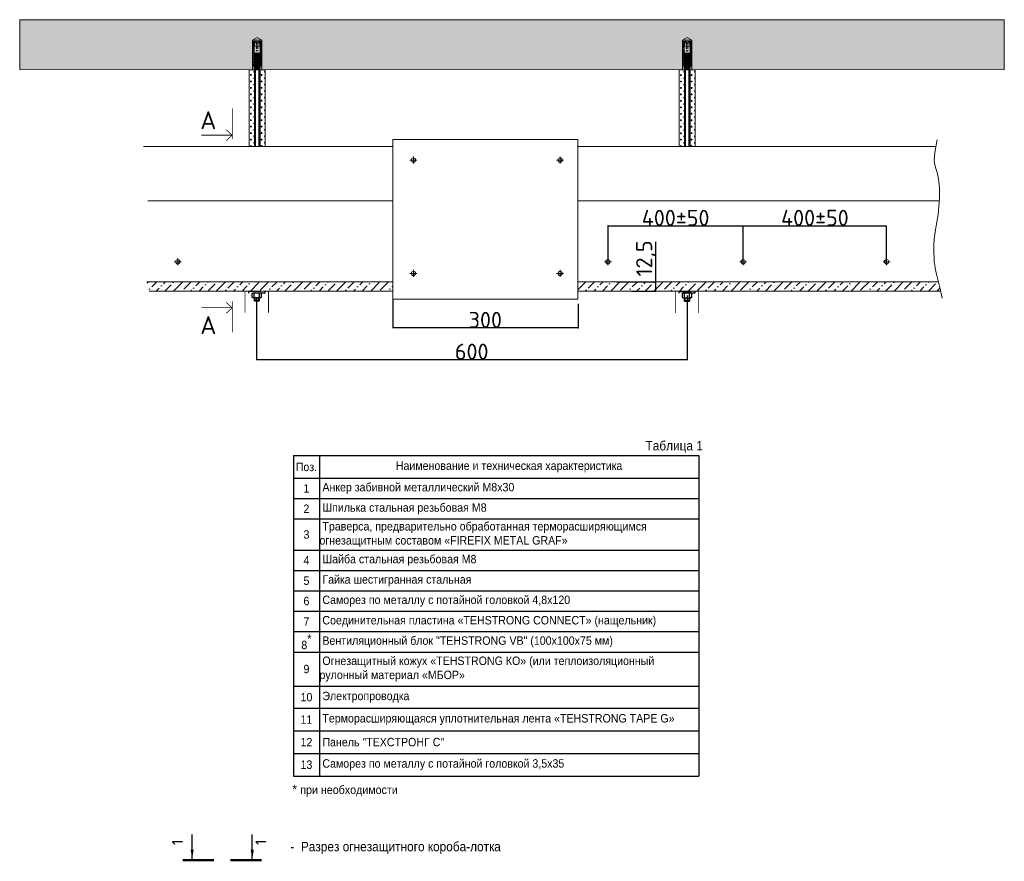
# Model space of a CAD drawing. Header units: millimetres. Extents: x 2030 to 82082, y 1212 to 75363.
# Tile 13 of 23: x 55953 to 82082, y 37208 to 59545. Entities that reach past the tile are written whole.
import ezdxf

# ---------------------------------------------------------------- set-up
doc = ezdxf.new("R2010")
doc.units = ezdxf.units.MM
doc.linetypes.add('CENTER', pattern=[50.8, 31.75, -6.35, 6.35, -6.35])
doc.linetypes.add('HIDDEN2', pattern=[4.7625, 3.175, -1.5875])
for name, color, linetype, lineweight in [('01_Техстронг Плита', 32, 'Continuous', 9), ('02_Техстронг Профиль', 7, 'Continuous', 9), ('designation', 150, 'Continuous', 18), ('Расходные материалы', 252, 'Continuous', 9)]:
    doc.layers.add(name, color=color, linetype=linetype, lineweight=lineweight)
for name, color, linetype, lineweight, true_color in [('Анкеры и саморезы', 7, 'Continuous', 9, 0x000000), ('Размеры и выноски', 7, 'Continuous', 9, 0x000000), ('Строительные конструкции', 7, 'Continuous', 9, 0x000000), ('Шпильки', 7, 'Continuous', 9, 0x000000)]:
    doc.layers.add(name, color=color, linetype=linetype, lineweight=lineweight, true_color=true_color)
doc.styles.add('Arial', font='arial.ttf', dxfattribs={"width": 0.9, "height": 250})
doc.styles.add('ISOCPEUR', font='isocpeur.ttf')
doc.styles.add('MPM', font='isocpeur.ttf')
doc.dimstyles.new('ISO-25', dxfattribs={"dimtxt": 2.5, "dimasz": 2.5, "dimexe": 1.25, "dimexo": 0.625, "dimtad": 1, "dimtxsty": 'Standard', "dimcen": 2.5, "dimadec": 0, "dimazin": 0, "dimtfac": 1, "dimtmove": 0, "dimatfit": 3, "dimfxl": 1, "dimarcsym": 0})

# ---------------------------------------------------------------- blocks, each defined once
blk = doc.blocks.new('_Oblique')
at = {"color": 0, "linetype": 'ByBlock', "lineweight": -2}
blk.add_line((-0.5, -0.5), (0.5, 0.5), dxfattribs=at)
blk = doc.blocks.new('*D152')
at = {"layer": 'Defpoints', "color": 0, "transparency": 16777216}
for p in [(65852, 52130), (70769, 52004), (65852, 51364)]:
    blk.add_point(p, dxfattribs=at)
at = {"layer": 'Размеры и выноски', "color": 0, "lineweight": -2, "transparency": 16777216}
for p, q in [((65852, 52129), (65852, 51362)), ((70769, 52004), (70769, 51362)), ((70769, 51364), (65852, 51364))]:
    blk.add_line(p, q, dxfattribs=at)
at = {"layer": 'Размеры и выноски', "color": 0, "lineweight": -2, "transparency": 16777216, "xscale": 2.5, "yscale": 2.5, "zscale": 2.5, "rotation": 180}
blk.add_blockref('_Oblique', (65852, 51364), dxfattribs=at)
at = {"layer": 'Размеры и выноски', "color": 0, "lineweight": -2, "transparency": 16777216, "xscale": 2.5, "yscale": 2.5, "zscale": 2.5}
blk.add_blockref('_Oblique', (70769, 51364), dxfattribs=at)
at = {"layer": 'Размеры и выноски', "color": 0, "transparency": 16777216, "insert": (68310, 51577), "char_height": 250, "attachment_point": 5, "style": 'ISOCPEUR'}
blk.add_mtext('{\\H1.70293x;300}', dxfattribs=at)
blk = doc.blocks.new('*D147')
at = {"layer": 'Defpoints', "color": 0, "transparency": 16777216}
for p in [(71788, 52590), (72830, 52590), (72191, 52343)]:
    blk.add_point(p, dxfattribs=at)
at = {"layer": 'Размеры и выноски', "color": 0, "lineweight": -2, "transparency": 16777216}
for p, q in [((72830, 52590), (72830, 53646)), ((71789, 52590), (72831, 52590)), ((72830, 52343), (72830, 52590)), ((72192, 52343), (72831, 52343)), ((72830, 52343), (72830, 52341))]:
    blk.add_line(p, q, dxfattribs=at)
at = {"layer": 'Размеры и выноски', "color": 0, "lineweight": -2, "transparency": 16777216, "xscale": 2.5, "yscale": 2.5, "zscale": 2.5}
for p, rotation in [((72830, 52590), 270), ((72830, 52343), 90)]:
    blk.add_blockref('_Oblique', p, dxfattribs=dict(at, rotation=rotation))
at = {"layer": 'Размеры и выноски', "color": 0, "transparency": 16777216, "insert": (72574, 53209), "char_height": 250, "attachment_point": 5, "rotation": 90, "style": 'ISOCPEUR'}
blk.add_mtext('{\\H1.70293x;12,5}', dxfattribs=at)
blk = doc.blocks.new('*D148')
at = {"layer": 'Defpoints', "color": 0, "transparency": 16777216}
for p in [(75153, 54072), (71565, 53113), (75153, 53123)]:
    blk.add_point(p, dxfattribs=at)
at = {"layer": 'Размеры и выноски', "color": 0, "lineweight": -2, "transparency": 16777216}
for p, q in [((71565, 53114), (71565, 54073)), ((71565, 54072), (75153, 54072)), ((75153, 53123), (75153, 54073))]:
    blk.add_line(p, q, dxfattribs=at)
at = {"layer": 'Размеры и выноски', "color": 0, "lineweight": -2, "transparency": 16777216, "xscale": 2.5, "yscale": 2.5, "zscale": 2.5, "rotation": 180}
blk.add_blockref('_Oblique', (71565, 54072), dxfattribs=at)
at = {"layer": 'Размеры и выноски', "color": 0, "lineweight": -2, "transparency": 16777216, "xscale": 2.5, "yscale": 2.5, "zscale": 2.5}
blk.add_blockref('_Oblique', (75153, 54072), dxfattribs=at)
at = {"layer": 'Размеры и выноски', "color": 0, "transparency": 16777216, "insert": (73359, 54285), "char_height": 250, "width": 288, "attachment_point": 5, "style": 'ISOCPEUR'}
blk.add_mtext('{\\H1.70293x;400\\A1;±50}', dxfattribs=at)
blk = doc.blocks.new('*D149')
at = {"layer": 'Defpoints', "color": 0, "transparency": 16777216}
for p in [(78957, 54072), (75153, 53123), (78957, 53123)]:
    blk.add_point(p, dxfattribs=at)
at = {"layer": 'Размеры и выноски', "color": 0, "lineweight": -2, "transparency": 16777216}
for p, q in [((75153, 53123), (75153, 54073)), ((75153, 54072), (78957, 54072)), ((78957, 53123), (78957, 54073))]:
    blk.add_line(p, q, dxfattribs=at)
at = {"layer": 'Размеры и выноски', "color": 0, "lineweight": -2, "transparency": 16777216, "xscale": 2.5, "yscale": 2.5, "zscale": 2.5, "rotation": 180}
blk.add_blockref('_Oblique', (75153, 54072), dxfattribs=at)
at = {"layer": 'Размеры и выноски', "color": 0, "lineweight": -2, "transparency": 16777216, "xscale": 2.5, "yscale": 2.5, "zscale": 2.5}
blk.add_blockref('_Oblique', (78957, 54072), dxfattribs=at)
at = {"layer": 'Размеры и выноски', "color": 0, "transparency": 16777216, "insert": (77055, 54286), "char_height": 250, "attachment_point": 5, "style": 'ISOCPEUR'}
blk.add_mtext('{\\H1.70293x;400\\A1;±50}', dxfattribs=at)
blk = doc.blocks.new('*U122')
at = {"layer": 'Анкеры и саморезы', "lineweight": 5, "true_color": 0x939598}
h = blk.add_hatch(dxfattribs=at)
h.set_pattern_fill('STEEL', color=252, scale=0.8)
h.set_pattern_definition([(45, (-16380.2264, 15704.676), (-1.79605122, 1.79605122), []), (45, (-16380.2264, 15705.946), (-1.79605122, 1.79605122), [])])
h.paths.add_polyline_path([(-4, 30.6), (-2.9, 36.7), (-5.8, 36.7), (-5.8, 4.7), (-4, 4.7)])
h.paths.add_polyline_path([(5.8, 36.7), (2.9, 36.7), (4, 30.6), (4, 4.7), (5.8, 4.7)])
at = {"layer": 'Анкеры и саморезы', "color": 252, "lineweight": 5, "true_color": 0x939598}
for p, q in [((6, 38.3), (-6, 38.3)), ((-5.8, 36.7), (-5.8, 4.7)), ((-0.8, 36.7), (-5.8, 36.7)), ((-4, 30.6), (-4, 4.7)), ((-3.9, 30.6), (3.9, 30.6)), ((-3.1, 35), (3.1, 35)), ((-0.8, 36.7), (-0.8, 35)), ((5.8, 36.7), (0.8, 36.7)), ((0.8, 36.7), (0.8, 35)), ((4, 30.6), (4, 4.7)), ((5.8, 36.7), (5.8, 4.7)), ((-4, 24.3), (-5.8, 24.3)), ((-4, 19.2), (-3.6, 19.5)), ((-4, 19.2), (-3.4, 18.9)), ((-4, 18), (-3.4, 18.4)), ((-4, 18), (-3.4, 17.7)), ((-4, 16.8), (-3.4, 17.2)), ((-4, 16.8), (-3.4, 16.5)), ((-4, 15.6), (-3.4, 16)), ((-4, 15.6), (-3.4, 15.3)), ((-4, 14.4), (-3.4, 14.8)), ((-4, 14.4), (-3.4, 14.1)), ((-4, 13.2), (-3.4, 13.6)), ((-4, 13.2), (-3.4, 12.9)), ((3.9, 21.5), (-3.9, 21.5)), ((-3.4, 18.4), (-3.4, 18.9)), ((-3.4, 17.2), (-3.4, 17.7)), ((-3.4, 16), (-3.4, 16.5)), ((-3.4, 14.8), (-3.4, 15.3)), ((-3.4, 13.6), (-3.4, 14.1)), ((-3.4, 12.4), (-3.4, 12.9)), ((3.4, 19), (3.4, 19.5)), ((4, 18.6), (3.4, 19)), ((4, 18.6), (3.4, 18.3)), ((3.4, 17.8), (3.4, 18.3)), ((4, 17.4), (3.4, 17.8)), ((4, 17.4), (3.4, 17.1)), ((3.4, 16.6), (3.4, 17.1)), ((4, 16.2), (3.4, 16.6)), ((4, 16.2), (3.4, 15.9)), ((3.4, 15.4), (3.4, 15.9)), ((4, 15), (3.4, 15.4)), ((4, 15), (3.4, 14.7)), ((3.4, 14.2), (3.4, 14.7)), ((4, 13.8), (3.4, 14.2)), ((4, 13.8), (3.4, 13.5)), ((3.4, 13), (3.4, 13.5)), ((4, 12.6), (3.4, 13)), ((4, 24.3), (5.8, 24.3)), ((-3.8, 4.7), (-6, 4.7)), ((-4, 12), (-3.4, 12.4)), ((-4, 12), (-3.4, 11.7)), ((-4, 10.8), (-3.4, 11.2)), ((-4, 10.8), (-3.4, 10.5)), ((-4, 9.6), (-3.4, 10)), ((-4, 9.6), (-3.4, 9.3)), ((-4, 8.4), (-3.4, 8.8)), ((-4, 8.4), (-3.4, 8.1)), ((-4, 7.2), (-3.4, 7.6)), ((-4, 7.2), (-3.4, 6.9)), ((-4, 6), (-3.4, 6.4)), ((-4, 6), (-3.4, 5.7)), ((-4, 4.8), (-3.4, 5.2)), ((-4, 4.8), (-3.4, 4.5)), ((-4, 3.6), (-3.4, 4)), ((-4, 3.6), (-3.4, 3.3)), ((-4, 2.4), (-3.4, 2.8)), ((-4, 2.4), (-3.4, 2.1)), ((-4, 1.2), (-3.4, 1.6)), ((-4, 1.2), (-3.4, 0.9)), ((-4, 0), (-3.4, 0.4)), ((-4, 0), (-3.9, 0)), ((-3.4, 11.2), (-3.4, 11.7)), ((-3.4, 10), (-3.4, 10.5)), ((-3.4, 8.8), (-3.4, 9.3)), ((-3.4, 7.6), (-3.4, 8.1)), ((-3.4, 6.4), (-3.4, 6.9)), ((-3.4, 5.2), (-3.4, 5.7)), ((-3.4, 4), (-3.4, 4.5)), ((-3.4, 2.8), (-3.4, 3.3)), ((-3.4, 1.6), (-3.4, 2.1)), ((-3.4, 0.4), (-3.4, 0.9)), ((4, 12.6), (3.4, 12.3)), ((3.4, 11.8), (3.4, 12.3)), ((4, 11.4), (3.4, 11.8)), ((4, 11.4), (3.4, 11.1)), ((3.4, 10.6), (3.4, 11.1)), ((4, 10.2), (3.4, 10.6)), ((4, 10.2), (3.4, 9.9)), ((3.4, 9.4), (3.4, 9.9)), ((4, 9), (3.4, 9.4)), ((4, 9), (3.4, 8.7)), ((3.4, 8.2), (3.4, 8.7)), ((4, 7.8), (3.4, 8.2)), ((4, 7.8), (3.4, 7.5)), ((3.4, 7), (3.4, 7.5)), ((4, 6.6), (3.4, 7)), ((4, 6.6), (3.4, 6.3)), ((3.4, 5.8), (3.4, 6.3)), ((4, 5.4), (3.4, 5.8)), ((4, 5.4), (3.4, 5.1)), ((3.4, 4.6), (3.4, 5.1)), ((6, 4.7), (3.4, 4.7)), ((4, 4.2), (3.4, 4.6)), ((4, 4.2), (3.4, 3.9)), ((3.4, 3.4), (3.4, 3.9)), ((4, 3), (3.4, 3.4)), ((4, 3), (3.4, 2.7)), ((3.4, 2.2), (3.4, 2.7)), ((4, 1.8), (3.4, 2.2)), ((4, 1.8), (3.4, 1.5)), ((3.4, 1), (3.4, 1.5)), ((4, 0.6), (3.4, 1)), ((4, 0.6), (3.4, 0.3)), ((3.4, 0), (3.4, 0.3))]:
    blk.add_line(p, q, dxfattribs=at)
at = {"layer": 'Анкеры и саморезы', "color": 252, "lineweight": 5, "true_color": 0x939598, "extrusion": (1.22461e-16, 5.99869e-32, -1)}
for p, q in [((-4, 30.6), (-2.9, 36.7)), ((-3.9, 30.6), (-3.1, 35)), ((-3.9, 21.5), (-3.9, 30.6)), ((2.9, 36.7), (4, 30.6)), ((3.1, 35), (3.9, 30.6)), ((3.9, 30.6), (3.9, 21.5)), ((-2.6, 20.7), (-3.9, 21.5)), ((2.6, 20.3), (-2.6, 20.3)), ((3.9, 21.5), (2.6, 20.7))]:
    blk.add_line(p, q, dxfattribs=at)
at = {"layer": 'Анкеры и саморезы', "color": 252, "linetype": 'HIDDEN2', "lineweight": 5, "true_color": 0x939598}
for p, q in [((-0.8, 35), (-0.8, 25.1)), ((0.8, 35), (0.8, 25.1))]:
    blk.add_line(p, q, dxfattribs=at)
at = {"layer": 'Анкеры и саморезы', "color": 252, "lineweight": 5, "true_color": 0x939598, "extrusion": (-1.22461e-16, 4.49903e-32, -1)}
for p, q in [((4, 18.6), (-4, 18)), ((4, 17.4), (-4, 16.8)), ((4, 16.2), (-4, 15.6)), ((4, 15), (-4, 14.4)), ((4, 13.8), (-4, 13.2)), ((3.4, 19.5), (-3.4, 18.9)), ((3.4, 19.5), (-3.4, 18.9)), ((3.4, 19), (-3.4, 18.4)), ((3.4, 18.3), (-3.4, 17.7)), ((3.4, 17.8), (-3.4, 17.2)), ((3.4, 17.1), (-3.4, 16.5)), ((3.4, 16.6), (-3.4, 16)), ((3.4, 15.9), (-3.4, 15.3)), ((3.4, 15.4), (-3.4, 14.8)), ((3.4, 14.7), (-3.4, 14.1)), ((3.4, 14.2), (-3.4, 13.6)), ((3.4, 13.5), (-3.4, 12.9)), ((3.4, 13), (-3.4, 12.4)), ((4, 12.6), (-4, 12)), ((4, 11.4), (-4, 10.8)), ((4, 10.2), (-4, 9.6)), ((4, 9), (-4, 8.4)), ((4, 7.8), (-4, 7.2)), ((4, 6.6), (-4, 6)), ((4, 5.4), (-4, 4.8)), ((4, 4.2), (-4, 3.6)), ((4, 3), (-4, 2.4)), ((4, 1.8), (-4, 1.2)), ((4, 0.6), (-4, 0)), ((3.4, 12.3), (-3.4, 11.7)), ((3.4, 11.8), (-3.4, 11.2)), ((3.4, 11.1), (-3.4, 10.5)), ((3.4, 11.1), (-3.4, 10.5)), ((3.4, 10.6), (-3.4, 10)), ((3.4, 9.9), (-3.4, 9.3)), ((3.4, 9.9), (-3.4, 9.3)), ((3.4, 9.4), (-3.4, 8.8)), ((3.4, 8.7), (-3.4, 8.1)), ((3.4, 8.2), (-3.4, 7.6)), ((3.4, 7.5), (-3.4, 6.9)), ((3.4, 7), (-3.4, 6.4)), ((3.4, 6.3), (-3.4, 5.7)), ((3.4, 5.8), (-3.4, 5.2)), ((3.4, 5.1), (-3.4, 4.5)), ((3.4, 4.6), (-3.4, 4)), ((3.4, 3.9), (-3.4, 3.3)), ((3.4, 3.4), (-3.4, 2.8)), ((3.4, 2.7), (-3.4, 2.1)), ((3.4, 2.2), (-3.4, 1.6)), ((3.4, 1.5), (-3.4, 0.9)), ((3.4, 1.5), (-3.4, 0.9)), ((3.4, 1), (-3.4, 0.4)), ((3.4, 0.3), (0.4, 0)), ((3.4, 0.3), (0.4, 0))]:
    blk.add_line(p, q, dxfattribs=at)
at = {"layer": 'Анкеры и саморезы', "color": 252, "lineweight": 5, "true_color": 0x939598, "extrusion": (1.22461e-16, -5.99869e-32, -1)}
for p, q in [((3.4, 19.5), (-3.6, 19.5)), ((-2.6, 20.3), (-3.4, 19.5)), ((2.6, 20.7), (-2.6, 20.7)), ((3.4, 19.5), (2.6, 20.3))]:
    blk.add_line(p, q, dxfattribs=at)
at = {"layer": 'Анкеры и саморезы', "color": 252, "lineweight": 5, "ltscale": 5, "true_color": 0x939598}
blk.add_line((6, 0), (-6, 0), dxfattribs=at)
at = {"layer": 'Анкеры и саморезы', "color": 252, "lineweight": 5, "true_color": 0x939598}
blk.add_lwpolyline([(-6, 0), (-6, 38.3), (0, 41.8), (6, 38.3), (6, 0)], dxfattribs=at)
at = {"layer": 'Анкеры и саморезы', "color": 252, "linetype": 'HIDDEN2', "lineweight": 5, "true_color": 0x939598}
blk.add_arc((0, 25.1), 0.8, 180, 0, dxfattribs=at)
blk = doc.blocks.new('*D150')
at = {"layer": 'Defpoints', "color": 0, "transparency": 16777216}
for p in [(62235, 52168), (73662, 52224), (62235, 50520)]:
    blk.add_point(p, dxfattribs=at)
at = {"layer": 'Размеры и выноски', "color": 0, "lineweight": -2, "transparency": 16777216}
for p, q in [((62235, 52168), (62235, 50519)), ((73662, 52223), (73662, 50519)), ((73662, 50520), (62235, 50520))]:
    blk.add_line(p, q, dxfattribs=at)
at = {"layer": 'Размеры и выноски', "color": 0, "lineweight": -2, "transparency": 16777216, "xscale": 2.5, "yscale": 2.5, "zscale": 2.5, "rotation": 180}
blk.add_blockref('_Oblique', (62235, 50520), dxfattribs=at)
at = {"layer": 'Размеры и выноски', "color": 0, "lineweight": -2, "transparency": 16777216, "xscale": 2.5, "yscale": 2.5, "zscale": 2.5}
blk.add_blockref('_Oblique', (73662, 50520), dxfattribs=at)
at = {"layer": 'Размеры и выноски', "color": 0, "transparency": 16777216, "insert": (67948, 50734), "char_height": 250, "attachment_point": 5, "style": 'ISOCPEUR'}
blk.add_mtext('{\\H1.70293x;600}', dxfattribs=at)
blk = doc.blocks.new('*U118')
at = {"layer": 'designation', "color": 18, "linetype": 'Continuous', "lineweight": 25, "ltscale": 4, "true_color": 0x000000}
for p, q in [((1.4, 48.9), (32.8, 48.9)), ((1.4, -28), (32.8, -28))]:
    blk.add_line(p, q, dxfattribs=at)
at = {"layer": 'designation', "color": 18, "linetype": 'Continuous', "lineweight": 25, "ltscale": 4, "true_color": 0x000000, "const_width": 2.8}
for points in [[(0, 60.9), (0, 20.9)], [(0, -40), (0, 0)]]:
    blk.add_lwpolyline(points, dxfattribs=at)
at = {"layer": 'designation', "color": 18, "linetype": 'Continuous', "lineweight": 25, "ltscale": 4, "true_color": 0x000000}
for points in [[(1.4, 48.9), (13.4, 50.9), (13.4, 46.9)], [(1.4, -28), (13.4, -26), (13.4, -30)]]:
    blk.add_solid(points, dxfattribs=at)
at = {"layer": 'designation', "color": 18, "true_color": 0x000000, "style": 'MPM'}
for tag, p in [('NUMBER1', (19.4, 60.7)), ('NUMBER2', (19.4, -46))]:
    blk.add_attdef(tag, p, '', height=14, dxfattribs=at)
blk = doc.blocks.new('*T151')
at = {"layer": '02_Техстронг Профиль', "color": 0, "linetype": 'ByBlock', "lineweight": -2, "transparency": 16777216}
for p, q in [((0, 0), (10755, 0)), ((0, 0), (0, -8502)), ((688, 0), (688, -8502)), ((10755, 0), (10755, -8502)), ((0, -599), (10755, -599)), ((0, -1140), (10755, -1140)), ((0, -1681), (10755, -1681)), ((0, -2508), (10755, -2508)), ((0, -3049), (10755, -3049)), ((0, -3590), (10755, -3590)), ((0, -4131), (10755, -4131)), ((0, -4671), (10755, -4671)), ((0, -5212), (10755, -5212)), ((0, -6117), (10755, -6117)), ((0, -6705), (10755, -6705)), ((0, -7304), (10755, -7304)), ((0, -7903), (10755, -7903)), ((0, -8502), (10755, -8502))]:
    blk.add_line(p, q, dxfattribs=at)
at = {"layer": '02_Техстронг Профиль', "color": 0, "transparency": 16777216, "style": 'Arial'}
for s, insert, char_height, width, attachment_point in [('Поз.', (344, -300), 224.3, 687.21, 5), ('Наименование и техническая характеристика', (5721, -300), 224.29, 10065.14, 5), ('1', (344, -870), 224, 687.21, 5), (' Анкер забивной металлический М8х30', (689, -870), 224.29, 10065.14, 4), ('2', (344, -1410), 224, 687.21, 5), ('{\\C256; Шпилька с}тальная резьбовая М8', (689, -1410), 224.29, 10065.14, 4), ('{\\C256; Траверса, предварительно обработанная терморасширяющимся огнезащитным составом «FIREFIX METAL GRAF»}', (689, -2094), 224.289, 10065.14, 4), ('3', (344, -2094), 224, 687.21, 5), ('4', (344, -2778), 224, 687.21, 5), (' {\\C256;Шайба с}тальная резьбовая М8', (689, -2778), 224.29, 10065.14, 4), ('5', (344, -3319), 224, 687.21, 5), ('{\\C256; Гайка шестигранная с}тальна{\\C256;я}', (689, -3319), 224.29, 10065.14, 4), ('6', (344, -3860), 224, 687.21, 5), (' Саморез по металлу с потайной головкой 4,8х120', (689, -3860), 224.29, 10065.14, 4), ('7', (344, -4401), 224, 687.21, 5), (' {\\C256;Соединительная пластина «TEHSTRONG CONNECT» (нащельник)}', (689, -4401), 224.29, 10065.14, 4), ('\\A1;8{\\H1.04632x;\\S*^ ;}', (344, -4942), 224.29, 687.21, 5), (' Вентиляционный блок "TEHSTRONG VB" (100х100х75 мм)', (689, -4942), 224.29, 10065.14, 4), (' {\\C256;Огнезащитный кожух «TEHSTRONG КО» (или теплоизоляционный рулонный материал «МБОР»}', (689, -5665), 224.29, 10065.14, 4), ('9', (344, -5665), 224, 687.21, 5), ('10', (344, -6411), 224.3, 687.21, 5), (' Электропроводка', (689, -6411), 224.29, 10065.14, 4), (' Терморасширяющаяся уплотнительная лента «TEHSTRONG TAPE G»', (689, -7004), 224.29, 10065.14, 4), ('11', (344, -7004), 224.3, 687.21, 5), ('12', (344, -7604), 224.3, 687.21, 5), (' Панель "ТЕХСТРОНГ С"', (689, -7604), 224.29, 10065.14, 4), ('13', (344, -8203), 224.3, 687.21, 5), (' Саморез по металлу с потайной головкой 3,5х35', (689, -8203), 224.29, 10065.14, 4)]:
    blk.add_mtext(s, dxfattribs=dict(at, insert=insert, char_height=char_height, width=width, attachment_point=attachment_point))

msp = doc.modelspace()

# ---------------------------------------------------------------- hatches: boundary and pattern name
at = {"layer": '01_Техстронг Плита', "ltscale": 4}
h = msp.add_hatch(dxfattribs=at)
h.set_pattern_fill('ANSI36', color=32, scale=50.701569, angle=-180, style=0)
h.set_pattern_definition([(225, (-82970.37, -51957.5), (-85.3712, -313.02774), [402.4437, -80.48874, 0, -80.48874])])
edge = h.paths.add_edge_path()
edge.add_line((65851.943, 52590.086), (59325.003, 52590.086))
edge.add_spline(control_points=[(59325.003, 52590.086), (59328.333, 52575.993), (59331.765, 52561.536), (59335.3, 52546.706)], knot_values=[4.13882252, 4.13882252, 4.13882252, 4.13882252, 4.143279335, 4.143279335, 4.143279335, 4.143279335], degree=3, periodic=0)
edge.add_spline(control_points=[(59335.3, 52546.706), (59349.883, 52485.534), (59366.236, 52418), (59384.582, 52343.303)], knot_values=[4.143279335, 4.143279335, 4.143279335, 4.143279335, 4.161663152, 4.161663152, 4.161663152, 4.161663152], degree=3, periodic=0)
edge.add_line((59384.582, 52343.303), (65851.943, 52343.303))
edge.add_line((65851.943, 52343.303), (65851.943, 52590.086))
edge = h.paths.add_edge_path()
edge.add_spline(control_points=[(80389.686, 52343.303), (80366.908, 52436.107), (80347.201, 52517.856), (80330.14, 52590.086)], knot_values=[4.138412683, 4.138412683, 4.138412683, 4.138412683, 4.161159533, 4.161159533, 4.161159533, 4.161159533], degree=3, periodic=0)
edge.add_line((80330.14, 52590.086), (70765.205, 52590.086))
edge.add_line((70765.205, 52590.086), (70765.205, 52343.303))
edge.add_line((70765.205, 52343.303), (80389.686, 52343.303))
at = {"layer": 'Строительные конструкции'}
h = msp.add_hatch(dxfattribs=at)
h.set_pattern_fill('AR-CONC', color=256, scale=5.705613)
h.set_pattern_definition([(50, (-1253341.3, 287544.1), (1039.4753, -90.94226), [108.6919, -1195.6113]), (355, (-1253341.3, 287544.1), (-201.0853, 1090.0965), [86.95355, -956.49236]), (100.451445, (-1253254.6, 287536.5), (838.38994, 999.1542), [92.3739, -1016.1141]), (46.1842, (-1253341.3, 287834), (1546.6722, -239.8773), [163.0379, -1793.417]), (96.63556, (-1253212.4, 287814), (1354.5362, 1411.7178), [138.561, -1524.1725]), (351.18415, (-1253341.3, 287834), (1354.5362, 1411.7178), [130.4301, -1434.732]), (21, (-1253196.3, 287761.5), (865.0531, -583.4857), [108.6919, -1195.6113]), (326, (-1253196.3, 287761.5), (352.6185, 1050.9053), [86.95355, -956.489]), (71.451445, (-1253124.3, 287712.9), (1217.6716, 467.41964), [92.3739, -1016.1123]), (37.5, (-1253341.26, 287544.1), (17.62238, 482.43836), [0, -944.89522, 0, -970.98128, 0, -960.1121]), (7.5, (-1253341.26, 287544.1), (381.24716, 571.59163), [0, -553.60425, 0, -923.15683, 0, -365.92951]), (327.5, (-1253664.44, 287544.1), (773.62751, -32.686), [0, -362.30645, 0, -1130.39612, 0, -1499.9487]), (317.5, (-1253809.36, 287544.1), (845.16784, 145.07373), [0, -470.9984, 0, -750.69896, 0, -1065.18096])])
h.paths.add_polyline_path([(55953.29, 59544.899), (55953.29, 58219.059), (82081.612, 58213.396), (82081.612, 59539.236), (68982.689, 59539.236)])
at = {"layer": 'Шпильки'}
h = msp.add_hatch(dxfattribs=at)
h.set_pattern_fill('CROSS', color=102, scale=13.503285)
h.set_pattern_definition([(0, (-603234.49, -274872.7), (85.745859, 85.745859), [42.87293, -128.61879]), (90, (-603213.056, -274894.14), (-85.745859, 85.745859), [42.87293, -128.61879])])
h.paths.add_polyline_path([(62042.017, 56183.436), (62180.919, 56183.436), (62180.919, 58217.98), (62042.017, 58217.98)])
h = msp.add_hatch(dxfattribs=at)
h.set_pattern_fill('CROSS', color=102, scale=13.503285)
h.set_pattern_definition([(0, (-602950.69, -274872.2), (85.745859, 85.745859), [42.87293, -128.61879]), (90, (-602929.255, -274893.64), (-85.745859, 85.745859), [42.87293, -128.61879])])
h.paths.add_polyline_path([(62325.817, 56183.436), (62464.719, 56183.436), (62464.805, 58217.862), (62325.903, 58217.862)])
h = msp.add_hatch(dxfattribs=at)
h.set_pattern_fill('CROSS', color=102, scale=13.503285)
h.set_pattern_definition([(0, (-591823.27, -274875.41), (85.745859, 85.745859), [42.87293, -128.61879]), (90, (-591801.836, -274896.85), (-85.745859, 85.745859), [42.87293, -128.61879])])
h.paths.add_polyline_path([(73453.237, 56180.723), (73592.139, 56180.723), (73592.139, 58215.266), (73453.237, 58215.266)])
h = msp.add_hatch(dxfattribs=at)
h.set_pattern_fill('CROSS', color=102, scale=13.503285)
h.set_pattern_definition([(0, (-591539.47, -274874.91), (85.745859, 85.745859), [42.87293, -128.61879]), (90, (-591518.035, -274896.35), (-85.745859, 85.745859), [42.87293, -128.61879])])
h.paths.add_polyline_path([(73737.037, 56180.723), (73875.939, 56180.723), (73876.025, 58215.149), (73737.123, 58215.149)])

# ---------------------------------------------------------------- linework, layer by layer
at = {"ltscale": 100}
for p, q in [((62325.904, 58218.395), (62181.552, 58218.395)), ((73737.124, 58215.682), (73592.773, 58215.682))]:
    msp.add_line(p, q, dxfattribs=at)
at = {"ltscale": 40}
for p, q in [((62181.552, 58218.395), (62181.552, 56183.436)), ((62199.596, 58218.395), (62199.596, 56183.436)), ((62307.86, 56183.436), (62307.86, 58218.395)), ((62325.904, 58218.395), (62325.904, 56183.436)), ((73592.773, 58215.682), (73592.773, 56180.723)), ((73610.816, 58215.682), (73610.816, 56180.723)), ((73719.08, 56180.723), (73719.08, 58215.682)), ((73737.124, 58215.682), (73737.124, 56180.723))]:
    msp.add_line(p, q, dxfattribs=at)
at = {"linetype": 'HIDDEN2', "ltscale": 100}
for p, q in [((62154.928, 52290.885), (62176.319, 52275.484)), ((62197.71, 52290.885), (62176.319, 52275.484)), ((62176.319, 52183.588), (62176.319, 52275.484)), ((62293.83, 52290.885), (62315.221, 52275.484)), ((62336.612, 52290.885), (62315.221, 52275.484)), ((62315.221, 52183.588), (62315.221, 52275.484)), ((73570.8, 52285.17), (73592.191, 52269.769)), ((73613.583, 52285.17), (73592.191, 52269.769)), ((73592.191, 52177.873), (73592.191, 52269.769)), ((73709.702, 52285.17), (73731.093, 52269.769)), ((73752.484, 52285.17), (73731.093, 52269.769)), ((73731.093, 52177.873), (73731.093, 52269.769)), ((62154.928, 52168.187), (62176.319, 52183.588)), ((62197.71, 52168.187), (62176.319, 52183.588)), ((62293.83, 52168.187), (62315.221, 52183.588)), ((62336.612, 52168.187), (62315.221, 52183.588)), ((73570.8, 52162.472), (73592.191, 52177.873)), ((73613.583, 52162.472), (73592.191, 52177.873)), ((73709.702, 52162.472), (73731.093, 52177.873)), ((73752.484, 52162.472), (73731.093, 52177.873))]:
    msp.add_line(p, q, dxfattribs=at)
at = {"linetype": 'HIDDEN2', "ltscale": 40}
for p, q in [((62173.594, 52168.187), (62173.594, 52089.997)), ((62317.945, 52089.997), (62173.594, 52089.997)), ((62173.594, 52089.997), (62191.638, 52071.953)), ((62191.638, 52168.187), (62191.638, 52071.953)), ((62299.902, 52071.953), (62191.638, 52071.953)), ((62299.902, 52071.953), (62299.902, 52168.187)), ((62317.945, 52089.997), (62299.902, 52071.953)), ((62317.945, 52089.997), (62317.945, 52168.187)), ((73589.467, 52162.472), (73589.467, 52084.281)), ((73733.818, 52084.281), (73589.467, 52084.281)), ((73589.467, 52084.281), (73607.511, 52066.238)), ((73607.511, 52162.472), (73607.511, 52066.238)), ((73715.774, 52066.238), (73607.511, 52066.238)), ((73715.774, 52066.238), (73715.774, 52162.472)), ((73733.818, 52084.281), (73715.774, 52066.238)), ((73733.818, 52084.281), (73733.818, 52162.472))]:
    msp.add_line(p, q, dxfattribs=at)
at = {"color": 7, "lineweight": 50, "const_width": 19.019}
for points in [[(61593.206, 57193.55), (61593.206, 56374.606)], [(61593.206, 56479.685), (60771.802, 56479.685)], [(61593.206, 56479.685), (61430.706, 56625.968)], [(61593.206, 56479.685), (61430.706, 56333.402)], [(61932.626, 52339.002), (62555.958, 52339.002), (62555.958, 51768.441)], [(61932.626, 52339.002), (61932.626, 51768.441)], [(73348.498, 52333.287), (73971.83, 52333.287), (73971.83, 51762.726)], [(73348.498, 52333.287), (73348.498, 51762.726)], [(61593.206, 51898.961), (61430.706, 52045.244)], [(61593.206, 52069.875), (61593.206, 51250.931)], [(61593.206, 51898.961), (60771.802, 51898.961)], [(61593.206, 51898.961), (61430.706, 51752.678)]]:
    msp.add_lwpolyline(points, dxfattribs=at)
at = {"linetype": 'HIDDEN2', "ltscale": 100}
for points in [[(62456.847, 52290.885), (62034.693, 52290.885), (62034.693, 52339.002), (62456.847, 52339.002)], [(62139.05, 52290.885), (62117.658, 52275.484), (62117.658, 52183.588), (62139.05, 52168.187), (62352.49, 52168.187), (62373.882, 52183.588), (62373.882, 52275.484), (62352.49, 52290.885)], [(73872.72, 52285.17), (73450.565, 52285.17), (73450.565, 52333.287), (73872.72, 52333.287)], [(73554.922, 52285.17), (73533.531, 52269.769), (73533.531, 52177.873), (73554.922, 52162.472), (73768.363, 52162.472), (73789.754, 52177.873), (73789.754, 52269.769), (73768.363, 52285.17)]]:
    msp.add_lwpolyline(points, close=True, dxfattribs=at)
at = {"layer": '01_Техстронг Плита', "color": 32, "ltscale": 4}
for points in [[(59243.051, 56183.436), (65851.943, 56183.436)], [(70765.205, 56183.436), (80266.353, 56183.436)], [(59352.507, 54738.406), (65851.943, 54738.616)], [(70765.205, 54738.774), (80357.634, 54739.084)], [(65851.943, 52590.086), (59326.045, 52590.086)], [(80330.14, 52590.086), (70765.205, 52590.086)], [(65851.943, 52343.303), (59385.092, 52343.303)], [(59385.092, 52343.303), (65851.943, 52343.303)], [(80389.686, 52343.303), (70765.205, 52343.303)], [(70765.205, 52343.303), (80389.686, 52343.303)]]:
    msp.add_lwpolyline(points, dxfattribs=at)
at = {"layer": '01_Техстронг Плита', "color": 5, "ltscale": 4}
msp.add_lwpolyline([(70765.205, 52130.061), (65851.943, 52130.061), (65851.943, 56368.278), (70765.205, 56368.278)], close=True, dxfattribs=at)
at = {"layer": '01_Техстронг Плита', "color": 32, "ltscale": 4}
msp.add_open_spline([(80303.501, 56357.281), (80177.033, 55805.049), (80273.669, 55624.605), (80384.417, 55156.885), (80340.024, 54235.498), (80175.195, 53736.99), (80229.594, 52982.751), (80435.773, 52157.265)], degree=3, knots=[0, 0, 0, 0, 1, 2, 3, 4, 4.175284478, 4.175284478, 4.175284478, 4.175284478], dxfattribs=at)
at = {"layer": 'Расходные материалы', "color": 253, "linetype": 'CENTER'}
for p, q in [((66308.803, 55818.661), (66491.955, 55818.661)), ((66308.803, 55818.661), (66491.955, 55818.661)), ((66400.379, 55727.085), (66400.379, 55910.237)), ((66400.379, 55727.085), (66400.379, 55910.237)), ((70202.596, 55818.661), (70385.748, 55818.661)), ((70202.596, 55818.661), (70385.748, 55818.661)), ((70294.172, 55727.085), (70294.172, 55910.237)), ((70294.172, 55727.085), (70294.172, 55910.237)), ((60054.754, 53122.692), (60237.906, 53122.692)), ((60054.754, 53122.692), (60237.906, 53122.692)), ((60146.33, 53031.116), (60146.33, 53214.268)), ((60146.33, 53031.116), (60146.33, 53214.268)), ((71473.136, 53122.692), (71656.288, 53122.692)), ((71473.136, 53122.692), (71656.288, 53122.692)), ((71564.712, 53031.116), (71564.712, 53214.268)), ((71564.712, 53031.116), (71564.712, 53214.268)), ((75061.491, 53122.692), (75244.643, 53122.692)), ((75061.491, 53122.692), (75244.643, 53122.692)), ((75153.067, 53031.116), (75153.067, 53214.268)), ((75153.067, 53031.116), (75153.067, 53214.268)), ((78865.233, 53122.692), (79048.385, 53122.692)), ((78865.233, 53122.692), (79048.385, 53122.692)), ((78956.809, 53031.116), (78956.809, 53214.268)), ((78956.809, 53031.116), (78956.809, 53214.268)), ((66308.803, 52810.903), (66491.955, 52810.903)), ((66308.803, 52810.903), (66491.955, 52810.903)), ((66400.379, 52719.327), (66400.379, 52902.479)), ((66400.379, 52719.327), (66400.379, 52902.479)), ((70202.596, 52810.903), (70385.748, 52810.903)), ((70202.596, 52810.903), (70385.748, 52810.903)), ((70294.172, 52719.327), (70294.172, 52902.479)), ((70294.172, 52719.327), (70294.172, 52902.479))]:
    msp.add_line(p, q, dxfattribs=at)
at = {"layer": 'Расходные материалы', "color": 253, "linetype": 'Continuous'}
for centre in [(66400.379, 55818.661), (66400.379, 55818.661), (70294.172, 55818.661), (70294.172, 55818.661), (60146.33, 53122.692), (60146.33, 53122.692), (71564.712, 53122.692), (71564.712, 53122.692), (75153.067, 53122.692), (75153.067, 53122.692), (78956.809, 53122.692), (78956.809, 53122.692), (66400.379, 52810.903), (66400.379, 52810.903), (70294.172, 52810.903), (70294.172, 52810.903)]:
    msp.add_circle(centre, 57.659, dxfattribs=at)
at = {"layer": 'Строительные конструкции'}
msp.add_lwpolyline([(68982.689, 59539.236), (55953.29, 59544.899), (55953.29, 58219.059), (82081.612, 58213.396), (82081.612, 59539.236)], close=True, dxfattribs=at)
at = {"layer": 'Шпильки', "color": 102, "ltscale": 4}
for points in [[(62042.017, 58217.98), (62180.919, 58217.98), (62180.919, 56183.436), (62042.017, 56183.436)], [(62325.903, 58217.862), (62464.805, 58217.862), (62464.719, 56183.436), (62325.817, 56183.436)], [(73453.237, 58215.266), (73592.139, 58215.266), (73592.139, 56180.723), (73453.237, 56180.723)], [(73737.123, 58215.149), (73876.025, 58215.149), (73875.939, 56180.723), (73737.037, 56180.723)]]:
    msp.add_lwpolyline(points, close=True, dxfattribs=at)

# ---------------------------------------------------------------- block references
msp.add_blockref('*T151', (63218.476, 47974.277))
at = {"xscale": 20.73444309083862, "yscale": 20.73444309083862, "zscale": 20.73444309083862, "rotation": 90}
msp.add_blockref('*U118', (61544.252, 37237.169), dxfattribs=at).add_auto_attribs({'NUMBER1': '1', 'NUMBER2': '1'})
at = {"layer": 'Анкеры и саморезы', "xscale": 20.4496330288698, "yscale": 20.4496330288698, "zscale": 20.4496330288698}
for p in [(62253.512, 58218.395), (73664.733, 58215.682)]:
    msp.add_blockref('*U122', p, dxfattribs=at)

# ---------------------------------------------------------------- texts
at = {"color": 2, "lineweight": 30, "ltscale": 30, "insert": (63135.996, 37724.264), "char_height": 250, "attachment_point": 1, "style": 'Arial'}
msp.add_mtext_dynamic_manual_height_columns('{\\C256;-  Разрез огнезащитного короба-лотка }', width=7885.45454, gutter_width=0.815, heights=[0], dxfattribs=at)
at = {"layer": '02_Техстронг Профиль', "attachment_point": 1}
for s, width, gutter_width, heights, insert, char_height, style in [('А', 5466.26019, 23.773, [300.556], (60744.399, 57113.104), 475.468, 'MPM'), ('А', 5466.26019, 23.773, [300.556], (60744.399, 51675.697), 475.468, 'MPM'), ('\\pxi-1.87817,l1.87817,t1.87817;Таблица 1', 2913.29526, 18.141, [858.298], (72560.327, 48364.101), 250, 'Arial'), ('\\pxi-1.87817,l1.87817,t1.87817;\\P\\pi0,l0,tz;* {\\H0.90152x;при необходимости}', 11668.52199, 13.969, [2166.355], (63189.311, 39660.583), 250, 'Arial')]:
    msp.add_mtext_dynamic_manual_height_columns(s, width=width, gutter_width=gutter_width, heights=heights, dxfattribs=dict(at, insert=insert, char_height=char_height, style=style))

# ---------------------------------------------------------------- dimensions: what is measured, and where the dimension line sits
at = {"layer": 'Размеры и выноски'}
for base, p1, p2, text, picture, middle in [((75153.067, 54071.895), (71564.712, 53113.259), (75153.067, 53122.692), '{\\H1.70293x;400\\A1;±50}', '*D148', (73358.89, 54071.895)), ((78956.809, 54072.159), (75153.067, 53122.692), (78956.809, 53122.692), '{\\H1.70293x;400\\A1;±50}', '*D149', (77054.938, 54072.159)), ((62234.596, 50520.475), (73661.642, 52223.821), (62234.596, 52168.187), '{\\H1.70293x;600}', '*D150', (67948.119, 50520.475)), ((65851.943, 51363.694), (70769.028, 52004.177), (65851.943, 52130.061), '{\\H1.70293x;300}', '*D152', (68310.485, 51363.694))]:
    dim = msp.add_linear_dim(base=base, p1=p1, p2=p2, text=text, dimstyle='ISO-25', override={"dimscale": 1, "dimtxt": 250, "dimtxsty": 'ISOCPEUR', "dimblk1": 'Oblique', "dimblk2": 'Oblique', "dimsah": 1, "dimatfit": 0}, dxfattribs=at)
    dim.commit()
    dim.dimension.update_dxf_attribs({"geometry": picture, "text_midpoint": middle, "dimtype": 160})
dim = msp.add_linear_dim(base=(72829.913, 52590.086), p1=(72191.175, 52343.303), p2=(71788.348, 52590.086), angle=90, text='{\\H1.70293x;12,5}', dimstyle='ISO-25', override={"dimtxt": 250, "dimtxsty": 'ISOCPEUR', "dimblk1": 'Oblique', "dimblk2": 'Oblique', "dimsah": 1, "dimatfit": 0}, dxfattribs=at)
dim.commit()
dim.dimension.update_dxf_attribs({"geometry": '*D147', "text_midpoint": (72829.913, 53209.277), "dimtype": 160})

doc.saveas('drawing.dxf')
